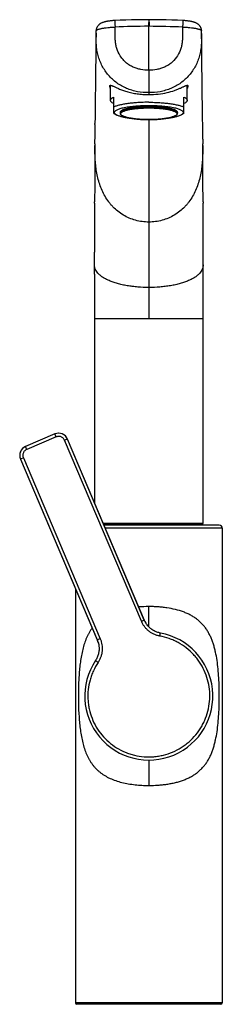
# Model space of a CAD drawing. Header units: millimetres. Extents: x -338 to 402, y -289 to 364.
# Tile 3 of 5: x -272 to -209, y 56 to 364. Entities that reach past the tile are written whole.
import ezdxf

# ---------------------------------------------------------------- set-up
doc = ezdxf.new("R2010")
doc.units = ezdxf.units.MM
doc.header["$LTSCALE"] = 23.1
doc.layers.get('0').update_dxf_attribs({"linetype": 'CONTINUOUS'})
doc.layers.add('ACHSEN', color=7, linetype='CONTINUOUS')

msp = doc.modelspace()

# ---------------------------------------------------------------- linework, layer by layer
at = {"color": 7, "linetype": 'CONTINUOUS'}
for p, q in [((-231.68, 363.98), (-233.46, 363.97)), ((-231.68, 363.98), (-231.68, 363.95)), ((-231.68, 363.95), (-231.68, 363.93)), ((-231.68, 363.93), (-231.68, 361.91)), ((-231.68, 348.2), (-231.68, 361.91)), ((-248.22, 357.63), (-248.24, 355.65)), ((-248.2, 359.24), (-248.22, 357.63)), ((-248.2, 359.7), (-248.19, 360.45)), ((-248.2, 359.73), (-248.2, 359.24)), ((-215.14, 358.69), (-215.16, 360.45)), ((-215.13, 357.13), (-215.14, 358.69)), ((-248.24, 355.65), (-248.28, 352.4)), ((-215.1, 354.7), (-215.13, 357.13)), ((-215.07, 351.97), (-215.1, 354.7)), ((-248.28, 352.4), (-248.34, 348.11)), ((-214.85, 334.35), (-215.07, 351.97)), ((-231.68, 348.2), (-231.68, 343.28)), ((-243.68, 338.74), (-243.68, 343.24)), ((-219.68, 338.74), (-219.68, 343.24)), ((-242.68, 334.63), (-242.68, 339.74)), ((-220.68, 334.63), (-220.68, 339.74)), ((-248.46, 338.7), (-248.51, 333.43)), ((-248.51, 333.43), (-248.53, 331.46)), ((-242.68, 334.63), (-241.67, 334.1)), ((-240.68, 334.93), (-240.68, 334.73)), ((-222.68, 334.93), (-222.68, 334.73)), ((-220.68, 334.63), (-221.68, 334.1)), ((-214.82, 329.71), (-214.85, 334.35)), ((-248.53, 331.2), (-248.54, 329.71)), ((-248.53, 331.2), (-248.52, 332.01)), ((-248.54, 326.85), (-248.55, 326.53)), ((-248.54, 329.71), (-248.54, 327.19)), ((-248.54, 327.19), (-248.54, 326.85)), ((-214.81, 327.36), (-214.82, 329.71)), ((-214.81, 326.85), (-214.81, 327.36)), ((-214.81, 326.53), (-214.81, 326.85)), ((-248.58, 324.85), (-248.59, 324.02)), ((-248.57, 325.05), (-248.58, 324.85)), ((-248.57, 325.15), (-248.57, 325.05)), ((-248.57, 325.12), (-248.57, 325.15)), ((-248.57, 325.15), (-248.57, 325.15)), ((-248.57, 325.15), (-248.57, 325.15)), ((-248.57, 325.12), (-248.57, 325.12)), ((-214.78, 324.95), (-214.78, 325.15)), ((-214.78, 325.15), (-214.78, 325.12)), ((-214.78, 325.15), (-214.78, 325.15)), ((-214.78, 325.15), (-214.78, 325.15)), ((-214.78, 325.15), (-214.78, 325.14)), ((-214.78, 325.14), (-214.78, 325.12)), ((-214.78, 325.12), (-214.78, 325.12)), ((-214.77, 324.66), (-214.78, 324.95)), ((-248.6, 321.97), (-248.6, 318.15)), ((-214.75, 322.49), (-214.76, 323.52)), ((-248.6, 318.15), (-248.6, 316.41)), ((-214.75, 316.98), (-214.75, 318.7)), ((-248.61, 314.54), (-248.63, 310.32)), ((-248.6, 316.41), (-248.61, 314.54)), ((-214.74, 315.14), (-214.75, 316.98)), ((-214.74, 313.15), (-214.74, 315.14)), ((-231.68, 311.34), (-231.68, 300.65)), ((-214.7, 306.93), (-214.74, 313.15)), ((-248.65, 306.54), (-248.66, 304.28)), ((-248.65, 306.54), (-248.65, 306.93)), ((-214.7, 306.93), (-214.7, 306.54)), ((-214.69, 303.33), (-214.7, 306.54)), ((-248.66, 304.28), (-248.67, 300.28)), ((-214.68, 300.28), (-214.69, 303.33)), ((-248.67, 300.28), (-248.68, 295.79)), ((-231.68, 300.65), (-231.68, 280.15)), ((-214.67, 296.96), (-214.68, 300.28)), ((-214.67, 293.35), (-214.67, 296.96)), ((-248.68, 295.79), (-248.68, 291.19)), ((-248.68, 284.32), (-248.68, 291.19)), ((-214.68, 282.75), (-214.67, 287.23)), ((-248.68, 284.32), (-248.67, 281.13)), ((-248.67, 281.13), (-248.68, 212.79)), ((-214.68, 279.45), (-214.68, 282.75)), ((-214.68, 270.41), (-214.68, 279.45)), ((-214.68, 206.41), (-214.68, 270.41)), ((-261.07, 234.3), (-270.27, 230.39)), ((-233.03, 175.93), (-257.13, 232.71)), ((-271.86, 226.46), (-247.76, 169.67)), ((-245.8, 206.01), (-215.08, 206.01)), ((-209.68, 205.76), (-245.69, 205.76)), ((-208.68, 204.76), (-208.68, 56.26)), ((-254.68, 185.97), (-254.68, 56.26)), ((-232.61, 175.11), (-232.61, 175.11)), ((-247.47, 168.81), (-247.46, 168.81)), ((-209.18, 55.76), (-254.18, 55.76))]:
    msp.add_line(p, q, dxfattribs=at)
at = {"color": 9, "linetype": 'CONTINUOUS'}
for p, q in [((-231.74, 361.91), (-231.68, 361.91)), ((-231.68, 361.91), (-231.61, 361.91)), ((-231.68, 332.69), (-231.68, 323.12)), ((-248.58, 324.62), (-248.58, 324.65)), ((-248.57, 325.12), (-248.57, 325.12)), ((-214.78, 325.12), (-214.78, 325.12)), ((-214.78, 324.65), (-214.78, 324.62)), ((-231.68, 323.12), (-231.68, 311.34)), ((-231.68, 280.15), (-231.68, 270.41)), ((-248.68, 270.41), (-214.68, 270.41)), ((-260.68, 233.38), (-269.88, 229.47)), ((-257.13, 232.71), (-258.05, 232.33)), ((-234, 175.67), (-258.05, 232.33)), ((-233.09, 176.05), (-257.14, 232.71)), ((-270.95, 226.85), (-271.86, 226.46)), ((-271.85, 226.46), (-247.8, 169.81)), ((-270.95, 226.85), (-246.9, 170.19)), ((-245.97, 206.41), (-214.68, 206.41)), ((-208.68, 204.76), (-245.27, 204.76)), ((-231.68, 173.91), (-231.68, 180.26)), ((-234, 175.67), (-233.09, 176.05)), ((-246.9, 170.19), (-247.8, 169.81)), ((-231.68, 132.22), (-231.68, 124.26)), ((-208.68, 56.26), (-254.68, 56.26))]:
    msp.add_line(p, q, dxfattribs=at)
at = {"color": 7, "linetype": 'CONTINUOUS'}
for points in [[(-242.29, 363.72), (-242.47, 363.71), (-242.69, 363.7), (-242.91, 363.68), (-243.13, 363.67), (-243.35, 363.65), (-243.57, 363.62), (-243.78, 363.6), (-243.99, 363.57), (-244.19, 363.55), (-244.39, 363.52), (-244.57, 363.48), (-244.75, 363.45), (-244.92, 363.42), (-245.09, 363.39), (-245.24, 363.35), (-245.4, 363.31), (-245.54, 363.28), (-245.68, 363.24), (-245.81, 363.2), (-245.95, 363.15), (-246.07, 363.11), (-246.2, 363.06), (-246.32, 363.01), (-246.44, 362.96), (-246.56, 362.9), (-246.68, 362.84), (-246.79, 362.77), (-246.9, 362.71), (-247, 362.64), (-247.1, 362.56), (-247.2, 362.48), (-247.3, 362.4), (-247.39, 362.31), (-247.48, 362.21), (-247.57, 362.11), (-247.66, 362), (-247.74, 361.88), (-247.82, 361.76), (-247.89, 361.63), (-247.96, 361.49), (-248.02, 361.35), (-248.07, 361.21), (-248.11, 361.06), (-248.14, 360.92), (-248.17, 360.77), (-248.18, 360.63), (-248.19, 360.48), (-248.19, 360.45)], [(-233.46, 363.97), (-235.28, 363.94), (-237.07, 363.9), (-238.85, 363.85), (-240.61, 363.79), (-242.29, 363.72)], [(-221.06, 363.72), (-222.75, 363.79), (-224.51, 363.85), (-226.29, 363.9), (-228.08, 363.94), (-229.89, 363.97), (-231.68, 363.98)], [(-215.16, 360.45), (-215.17, 360.56), (-215.18, 360.71), (-215.2, 360.86), (-215.23, 361), (-215.27, 361.15), (-215.31, 361.3), (-215.37, 361.44), (-215.43, 361.58), (-215.5, 361.71), (-215.58, 361.84), (-215.66, 361.96), (-215.75, 362.07), (-215.84, 362.18), (-215.93, 362.28), (-216.02, 362.37), (-216.12, 362.46), (-216.22, 362.54), (-216.32, 362.62), (-216.43, 362.69), (-216.54, 362.76), (-216.65, 362.82), (-216.76, 362.88), (-216.88, 362.94), (-217, 363), (-217.13, 363.05), (-217.25, 363.1), (-217.38, 363.14), (-217.51, 363.19), (-217.65, 363.23), (-217.79, 363.27), (-217.94, 363.31), (-218.09, 363.35), (-218.24, 363.38), (-218.41, 363.42), (-218.58, 363.45), (-218.76, 363.48), (-218.95, 363.51), (-219.15, 363.54), (-219.35, 363.57), (-219.56, 363.6), (-219.78, 363.62), (-220, 363.65), (-220.22, 363.67), (-220.44, 363.68), (-220.67, 363.7), (-220.89, 363.71), (-221.06, 363.72)], [(-248.34, 348.11), (-248.39, 344.11), (-248.46, 338.7)], [(-248.59, 324.02), (-248.59, 323.52), (-248.6, 323.01), (-248.6, 321.97)], [(-214.76, 323.52), (-214.76, 324.03), (-214.77, 324.66)], [(-214.75, 318.7), (-214.75, 319.81), (-214.75, 320.36), (-214.75, 320.9), (-214.75, 322.49)], [(-248.63, 310.32), (-248.64, 308.84), (-248.65, 306.93)], [(-214.67, 287.23), (-214.67, 288.42), (-214.67, 293.35)], [(-232.61, 175.11), (-232.72, 175.29), (-232.81, 175.46), (-232.9, 175.65), (-232.99, 175.83), (-233.03, 175.93)], [(-228.06, 171.99), (-228.3, 172.03), (-228.59, 172.1), (-228.87, 172.19), (-229.15, 172.28), (-229.43, 172.39), (-229.7, 172.5), (-229.96, 172.63), (-230.22, 172.77), (-230.47, 172.93), (-230.71, 173.09), (-230.95, 173.26), (-231.18, 173.45), (-231.4, 173.64), (-231.61, 173.84), (-231.82, 174.06), (-232.01, 174.28), (-232.2, 174.51), (-232.38, 174.76), (-232.54, 175.01), (-232.61, 175.11)], [(-247.76, 169.67), (-247.7, 169.53), (-247.62, 169.31), (-247.55, 169.1), (-247.48, 168.89), (-247.46, 168.81)], [(-247.47, 168.81), (-247.43, 168.69), (-247.37, 168.39), (-247.32, 168.1), (-247.28, 167.8), (-247.26, 167.51), (-247.24, 167.21), (-247.25, 166.92), (-247.26, 166.62), (-247.29, 166.33), (-247.33, 166.04), (-247.38, 165.75), (-247.44, 165.47), (-247.52, 165.18), (-247.61, 164.9), (-247.71, 164.63), (-247.83, 164.36), (-247.95, 164.09), (-248.09, 163.83), (-248.24, 163.57), (-248.37, 163.36)]]:
    msp.add_lwpolyline(points, dxfattribs=at)
at = {"color": 9, "linetype": 'CONTINUOUS'}
for centre, radius, start, end in [((-230.61, 100.86), 261.06, 90.2483, 92.555), ((-232.74, 100.88), 261.03, 87.445, 89.7518), ((-186.5, 324.3), 62.08, 179.2433, 179.6766), ((-276.86, 324.3), 62.08, 0.3234, 0.7567), ((2733.82, 292.9), 2982.51, 179.73797, 180.03273), ((-2920.17, 293.45), 2705.5, 359.95233, 0.27715), ((-259.9, 231.53), 3, 23.024, 113.0226), ((-269.09, 227.64), 3, 112.9774, 202.976), ((-231.69, 139.62), 40.64, 89.9848, 94.4187), ((-226.42, 178.89), 7.25, 203.0564, 211.3844), ((-254.63, 166.92), 7.41, 21.8337, 22.9129), ((-254.46, 166.99), 7.23, 14.6385, 21.8573)]:
    msp.add_arc(centre, radius, start, end, dxfattribs=at)
at = {"color": 7, "linetype": 'CONTINUOUS'}
for centre, radius, start, end in [((-207.19, 324.06), 41.39, 178.5313, 179.1763), ((-346.28, 327.64), 97.74, 358.5387, 359.347), ((-246.19, 325.09), 2.39, 178.5061, 179.1322), ((-107.47, 327.79), 107.35, 180.6698, 181.4112), ((-217.17, 325.09), 2.39, 0.8682, 1.4935), ((-253.88, 324.1), 39.11, 0.8049, 1.4876), ((-259.89, 231.54), 3, 23, 113), ((-269.1, 227.63), 3, 113, 203), ((-215.08, 206.41), 0.4, 270, 360), ((-209.68, 204.76), 1, 0, 90), ((-231.68, 152.26), 20.05, 146.3845, 79.616), ((-254.18, 56.26), 0.5, 180, 270), ((-209.18, 56.26), 0.5, 270, 360)]:
    msp.add_arc(centre, radius, start, end, dxfattribs=at)
at = {"color": 9, "linetype": 'CONTINUOUS'}
for points, knots in [([(-242.29, 363.72), (-242.3, 363.72), (-242.3, 363.72), (-242.3, 363.71), (-242.3, 363.7), (-242.3, 363.68), (-242.3, 363.66), (-242.3, 363.62), (-242.3, 363.56), (-242.3, 363.48), (-242.3, 363.38), (-242.3, 363.26), (-242.3, 363.13), (-242.29, 362.98), (-242.29, 362.76), (-242.28, 362.46), (-242.26, 362.07), (-242.25, 361.8), (-242.25, 361.66)], [0, 0, 0, 0, 0.001513, 0.005099, 0.010923, 0.019003, 0.029337, 0.041907, 0.073672, 0.114067, 0.162791, 0.219476, 0.283694, 0.354957, 0.432725, 0.605369, 0.796389, 1, 1, 1, 1]), ([(-231.7, 363.92), (-231.7, 363.89), (-231.71, 363.8), (-231.72, 363.65), (-231.72, 363.45), (-231.73, 363.1), (-231.74, 362.58), (-231.74, 362.15), (-231.74, 361.91)], [0, 0, 0, 0, 0.052045, 0.129469, 0.230619, 0.353299, 0.652132, 1, 1, 1, 1]), ([(-231.69, 363.98), (-231.69, 363.98), (-231.69, 363.98), (-231.69, 363.97), (-231.7, 363.96), (-231.7, 363.95)], [0, 0, 0, 0, 0.096781, 0.287448, 1, 1, 1, 1]), ([(-231.7, 363.95), (-231.7, 363.95), (-231.7, 363.94), (-231.7, 363.93), (-231.7, 363.92)], [0, 0, 0, 0, 0.222081, 1, 1, 1, 1]), ([(-231.66, 363.98), (-231.66, 363.98), (-231.66, 363.98), (-231.66, 363.97), (-231.66, 363.96), (-231.66, 363.95), (-231.65, 363.95)], [0, 0, 0, 0, 0.095079, 0.285435, 0.58615, 1, 1, 1, 1]), ([(-231.65, 363.95), (-231.65, 363.95), (-231.65, 363.94), (-231.65, 363.93), (-231.65, 363.92)], [0, 0, 0, 0, 0.222887, 1, 1, 1, 1]), ([(-231.65, 363.92), (-231.65, 363.89), (-231.64, 363.8), (-231.63, 363.64), (-231.63, 363.44), (-231.62, 363.09), (-231.61, 362.58), (-231.61, 362.15), (-231.61, 361.91)], [0, 0, 0, 0, 0.052676, 0.130525, 0.231895, 0.354603, 0.653003, 1, 1, 1, 1]), ([(-221.06, 363.72), (-221.06, 363.72), (-221.05, 363.72), (-221.05, 363.71), (-221.05, 363.7), (-221.05, 363.68), (-221.05, 363.66), (-221.05, 363.62), (-221.05, 363.56), (-221.05, 363.48), (-221.05, 363.38), (-221.05, 363.26), (-221.05, 363.13), (-221.06, 362.98), (-221.06, 362.76), (-221.07, 362.46), (-221.09, 362.07), (-221.1, 361.8), (-221.1, 361.66)], [0, 0, 0, 0, 0.001513, 0.005099, 0.010922, 0.019003, 0.029337, 0.041907, 0.073672, 0.114067, 0.162791, 0.219476, 0.283694, 0.354957, 0.432725, 0.605369, 0.796389, 1, 1, 1, 1]), ([(-248.19, 360.45), (-248.19, 360.47), (-248.18, 360.51), (-248.16, 360.56), (-248.12, 360.61), (-248.05, 360.69), (-247.92, 360.78), (-247.72, 360.88), (-247.48, 360.98), (-247.18, 361.07), (-246.83, 361.16), (-246.44, 361.25), (-246.01, 361.33), (-245.37, 361.43), (-244.5, 361.53), (-243.4, 361.62), (-242.64, 361.65), (-242.25, 361.66)], [0, 0, 0, 0, 0.008446, 0.017567, 0.027809, 0.039486, 0.067839, 0.103497, 0.146649, 0.197191, 0.254832, 0.319161, 0.389668, 0.465768, 0.632073, 0.812282, 1, 1, 1, 1]), ([(-231.68, 348.2), (-232.51, 348.17), (-233.76, 348.26), (-235.38, 348.65), (-236.54, 349.09), (-237.65, 349.66), (-238.66, 350.38), (-239.57, 351.23), (-240.61, 352.5), (-241.4, 353.96), (-241.87, 355.53), (-242.1, 356.74), (-242.21, 357.97), (-242.26, 359.2), (-242.26, 360.43), (-242.25, 361.25), (-242.25, 361.66)], [0, 0, 0, 0, 0.126026, 0.189045, 0.251971, 0.31478, 0.377458, 0.440001, 0.502427, 0.626738, 0.68894, 0.751133, 0.813335, 0.875549, 0.937773, 1, 1, 1, 1]), ([(-221.1, 361.66), (-221.1, 361.25), (-221.09, 360.43), (-221.09, 359.2), (-221.14, 357.97), (-221.25, 356.74), (-221.48, 355.53), (-221.96, 353.96), (-222.94, 352.14), (-224.35, 350.61), (-225.71, 349.66), (-226.81, 349.09), (-227.98, 348.65), (-229.59, 348.26), (-230.85, 348.17), (-231.68, 348.2)], [0, 0, 0, 0, 0.062245, 0.124485, 0.186717, 0.248936, 0.311147, 0.373366, 0.497711, 0.622437, 0.685132, 0.747959, 0.810902, 0.873939, 1, 1, 1, 1]), ([(-221.1, 361.66), (-220.72, 361.65), (-219.95, 361.62), (-218.85, 361.53), (-217.98, 361.43), (-217.34, 361.33), (-216.91, 361.25), (-216.52, 361.16), (-216.18, 361.07), (-215.88, 360.98), (-215.63, 360.88), (-215.43, 360.78), (-215.3, 360.69), (-215.23, 360.61), (-215.19, 360.56), (-215.17, 360.5), (-215.16, 360.47), (-215.16, 360.45)], [0, 0, 0, 0, 0.187719, 0.367928, 0.534234, 0.610334, 0.680841, 0.74517, 0.802811, 0.853353, 0.896504, 0.932162, 0.960515, 0.972192, 0.982434, 0.991554, 1, 1, 1, 1]), ([(-231.69, 341.14), (-232.87, 341.12), (-234.66, 341.28), (-236.96, 341.84), (-238.63, 342.44), (-240.22, 343.22), (-241.72, 344.17), (-243.09, 345.29), (-244.31, 346.56), (-245.39, 347.96), (-246.29, 349.46), (-246.9, 350.8), (-247.3, 351.9), (-247.63, 353.02), (-247.87, 354.16), (-248.03, 355.32), (-248.14, 356.48), (-248.2, 357.94), (-248.2, 359.11), (-248.2, 359.7)], [0, 0, 0, 0, 0.12595, 0.18893, 0.251835, 0.314647, 0.377353, 0.439945, 0.502426, 0.564804, 0.627081, 0.689275, 0.720363, 0.751443, 0.813577, 0.844654, 0.875732, 0.937878, 1, 1, 1, 1]), ([(-215.15, 359.69), (-215.15, 359.11), (-215.15, 357.94), (-215.21, 356.48), (-215.33, 355.32), (-215.49, 354.16), (-215.73, 353.01), (-216.06, 351.89), (-216.45, 350.79), (-217.06, 349.46), (-217.97, 347.95), (-219.04, 346.56), (-220.27, 345.29), (-221.64, 344.17), (-223.13, 343.22), (-224.73, 342.44), (-226.4, 341.84), (-228.7, 341.28), (-230.48, 341.12), (-231.67, 341.14)], [0, 0, 0, 0, 0.062123, 0.124268, 0.155346, 0.186424, 0.248557, 0.279637, 0.310726, 0.372919, 0.435197, 0.497574, 0.560055, 0.622647, 0.685353, 0.748165, 0.81107, 0.87405, 1, 1, 1, 1]), ([(-231.68, 343.28), (-231.68, 343.14), (-231.68, 342.89), (-231.68, 342.52), (-231.68, 342.19), (-231.68, 341.94), (-231.68, 341.76), (-231.68, 341.64), (-231.68, 341.53), (-231.68, 341.43), (-231.68, 341.34), (-231.68, 341.26), (-231.67, 341.2), (-231.67, 341.16), (-231.67, 341.14)], [0, 0, 0, 0, 0.186715, 0.358089, 0.512802, 0.649662, 0.71106, 0.767613, 0.81921, 0.865748, 0.907137, 0.943318, 0.974378, 1, 1, 1, 1]), ([(-231.68, 336.6), (-232.26, 336.6), (-233.41, 336.58), (-235.08, 336.48), (-236.4, 336.33), (-237.37, 336.18), (-238.02, 336.06), (-238.61, 335.93), (-239.14, 335.78), (-239.59, 335.63), (-239.97, 335.46), (-240.27, 335.29), (-240.47, 335.14), (-240.58, 335.01), (-240.63, 334.92), (-240.67, 334.83), (-240.68, 334.76), (-240.68, 334.73)], [0, 0, 0, 0, 0.185217, 0.363633, 0.528746, 0.604448, 0.674682, 0.738862, 0.79649, 0.847178, 0.890682, 0.926976, 0.956391, 0.968822, 0.979999, 0.990249, 1, 1, 1, 1]), ([(-231.68, 332.71), (-232.25, 332.71), (-233.37, 332.73), (-235, 332.83), (-236.29, 332.97), (-237.24, 333.11), (-237.88, 333.23), (-238.46, 333.37), (-238.97, 333.51), (-239.42, 333.66), (-239.79, 333.82), (-240.08, 333.99), (-240.27, 334.14), (-240.38, 334.26), (-240.44, 334.35), (-240.47, 334.44), (-240.48, 334.54), (-240.47, 334.63), (-240.44, 334.72), (-240.38, 334.81), (-240.27, 334.93), (-240.08, 335.09), (-239.79, 335.25), (-239.42, 335.41), (-238.97, 335.56), (-238.46, 335.71), (-237.88, 335.84), (-237.24, 335.96), (-236.29, 336.1), (-235, 336.24), (-233.37, 336.34), (-232.25, 336.36), (-231.68, 336.36)], [0, 0, 0, 0, 0.092608, 0.181816, 0.264373, 0.302224, 0.337341, 0.369431, 0.398245, 0.423589, 0.445341, 0.463488, 0.478195, 0.484411, 0.49, 0.495125, 0.5, 0.504875, 0.51, 0.515589, 0.521805, 0.536512, 0.554659, 0.576411, 0.601755, 0.630569, 0.662659, 0.697776, 0.735627, 0.818184, 0.907392, 1, 1, 1, 1]), ([(-231.68, 336.6), (-231.09, 336.6), (-229.94, 336.58), (-228.27, 336.48), (-226.95, 336.33), (-225.98, 336.18), (-225.33, 336.06), (-224.74, 335.93), (-224.21, 335.78), (-223.76, 335.63), (-223.38, 335.46), (-223.08, 335.29), (-222.88, 335.14), (-222.77, 335.01), (-222.72, 334.92), (-222.68, 334.83), (-222.68, 334.76), (-222.68, 334.73)], [0, 0, 0, 0, 0.185217, 0.363633, 0.528746, 0.604448, 0.674682, 0.738862, 0.79649, 0.847178, 0.890682, 0.926976, 0.956391, 0.968822, 0.979999, 0.990249, 1, 1, 1, 1]), ([(-231.68, 336.36), (-231.1, 336.36), (-229.98, 336.34), (-228.35, 336.24), (-227.06, 336.1), (-226.11, 335.96), (-225.47, 335.84), (-224.89, 335.71), (-224.38, 335.56), (-223.93, 335.41), (-223.56, 335.25), (-223.27, 335.09), (-223.08, 334.93), (-222.97, 334.81), (-222.92, 334.72), (-222.88, 334.63), (-222.87, 334.54), (-222.88, 334.44), (-222.92, 334.35), (-222.97, 334.26), (-223.08, 334.14), (-223.27, 333.99), (-223.56, 333.82), (-223.93, 333.66), (-224.38, 333.51), (-224.89, 333.37), (-225.47, 333.23), (-226.11, 333.11), (-227.06, 332.97), (-228.35, 332.83), (-229.98, 332.73), (-231.1, 332.71), (-231.68, 332.71)], [0, 0, 0, 0, 0.092608, 0.181816, 0.264373, 0.302224, 0.337341, 0.369431, 0.398245, 0.423589, 0.445341, 0.463488, 0.478195, 0.484411, 0.49, 0.495125, 0.5, 0.504875, 0.51, 0.515589, 0.521805, 0.536512, 0.554659, 0.576411, 0.601755, 0.630569, 0.662659, 0.697776, 0.735627, 0.818184, 0.907392, 1, 1, 1, 1]), ([(-231.68, 300.65), (-232.38, 300.63), (-233.77, 300.71), (-235.83, 301.13), (-237.81, 301.82), (-239.67, 302.77), (-241.39, 303.96), (-242.67, 305.12), (-243.6, 306.15), (-244.46, 307.22), (-245.41, 308.67), (-246.35, 310.51), (-247.09, 312.43), (-247.66, 314.42), (-248.06, 316.44), (-248.33, 318.47), (-248.49, 320.52), (-248.56, 322.57), (-248.58, 323.94), (-248.58, 324.62)], [0, 0, 0, 0, 0.063356, 0.126527, 0.18962, 0.252616, 0.315448, 0.378109, 0.409385, 0.440618, 0.503016, 0.565388, 0.627704, 0.689899, 0.75196, 0.814015, 0.876073, 0.938091, 1, 1, 1, 1]), ([(-214.78, 324.62), (-214.77, 323.94), (-214.79, 322.57), (-214.87, 320.52), (-215.03, 318.47), (-215.29, 316.44), (-215.69, 314.42), (-216.26, 312.43), (-217, 310.51), (-217.94, 308.67), (-218.89, 307.22), (-219.75, 306.15), (-220.68, 305.12), (-221.97, 303.96), (-223.68, 302.77), (-225.54, 301.82), (-227.52, 301.13), (-229.58, 300.71), (-230.98, 300.63), (-231.68, 300.65)], [0, 0, 0, 0, 0.061909, 0.123927, 0.185985, 0.24804, 0.310101, 0.372296, 0.434612, 0.496984, 0.559382, 0.590615, 0.621891, 0.684552, 0.747384, 0.81038, 0.873473, 0.936644, 1, 1, 1, 1]), ([(-231.68, 280.15), (-232.84, 280.15), (-234.56, 280.22), (-236.83, 280.45), (-238.46, 280.69), (-240.01, 280.99), (-241.47, 281.36), (-242.83, 281.78), (-244.07, 282.26), (-245.17, 282.78), (-246.13, 283.34), (-246.93, 283.93), (-247.59, 284.56), (-248.09, 285.21), (-248.44, 285.87), (-248.64, 286.55), (-248.68, 287.01), (-248.68, 287.23)], [0, 0, 0, 0, 0.175565, 0.261299, 0.344613, 0.424751, 0.501055, 0.572921, 0.639813, 0.701283, 0.757201, 0.807689, 0.853063, 0.89387, 0.931112, 0.966088, 1, 1, 1, 1]), ([(-214.67, 287.23), (-214.67, 287.01), (-214.72, 286.55), (-214.92, 285.87), (-215.26, 285.21), (-215.76, 284.56), (-216.42, 283.93), (-217.23, 283.34), (-218.18, 282.78), (-219.29, 282.26), (-220.52, 281.78), (-221.88, 281.36), (-223.34, 280.99), (-224.9, 280.69), (-226.53, 280.45), (-228.79, 280.22), (-230.52, 280.15), (-231.68, 280.15)], [0, 0, 0, 0, 0.033912, 0.068888, 0.10613, 0.146937, 0.192311, 0.242799, 0.298717, 0.360187, 0.427079, 0.498945, 0.575249, 0.655387, 0.738701, 0.824435, 1, 1, 1, 1]), ([(-261.08, 234.29), (-261.08, 234.3), (-261.08, 234.3), (-261.08, 234.3), (-261.08, 234.3)], [0, 0, 0, 0, 0.721046, 1, 1, 1, 1]), ([(-260.68, 233.38), (-260.72, 233.49), (-260.79, 233.66), (-260.88, 233.86), (-260.94, 234), (-260.99, 234.11), (-261.03, 234.2), (-261.05, 234.25), (-261.07, 234.28), (-261.07, 234.29), (-261.08, 234.29)], [0, 0, 0, 0, 0.365529, 0.532393, 0.680788, 0.805571, 0.902416, 0.96797, 0.988268, 1, 1, 1, 1]), ([(-258.05, 232.33), (-258.1, 232.45), (-258.22, 232.68), (-258.48, 232.98), (-258.79, 233.23), (-259.14, 233.41), (-259.52, 233.52), (-259.91, 233.55), (-260.3, 233.51), (-260.55, 233.43), (-260.68, 233.38)], [0, 0, 0, 0, 0.125006, 0.250006, 0.375008, 0.500008, 0.625007, 0.750005, 0.874999, 1, 1, 1, 1]), ([(-269.88, 229.47), (-270, 229.42), (-270.23, 229.3), (-270.54, 229.04), (-270.79, 228.74), (-270.97, 228.39), (-271.08, 228.01), (-271.12, 227.61), (-271.08, 227.22), (-271, 226.97), (-270.95, 226.85)], [0, 0, 0, 0, 0.125, 0.249995, 0.374993, 0.499991, 0.624991, 0.749993, 0.874994, 1, 1, 1, 1]), ([(-269.88, 229.47), (-269.93, 229.59), (-270, 229.75), (-270.09, 229.96), (-270.14, 230.09), (-270.19, 230.21), (-270.22, 230.29), (-270.25, 230.35), (-270.26, 230.38), (-270.26, 230.39), (-270.26, 230.4)], [0, 0, 0, 0, 0.365529, 0.532393, 0.680788, 0.805571, 0.902416, 0.96797, 0.988268, 1, 1, 1, 1]), ([(-270.26, 230.4), (-270.26, 230.4), (-270.26, 230.4), (-270.26, 230.4), (-270.26, 230.4)], [0, 0, 0, 0, 0.721046, 1, 1, 1, 1]), ([(-231.68, 124.26), (-230.73, 124.26), (-229.3, 124.31), (-227.42, 124.48), (-226.04, 124.66), (-224.69, 124.89), (-223.37, 125.17), (-222.09, 125.52), (-220.86, 125.93), (-219.69, 126.41), (-218.58, 126.95), (-217.54, 127.56), (-216.56, 128.25), (-215.66, 129), (-214.84, 129.83), (-214.1, 130.72), (-213.42, 131.67), (-212.83, 132.69), (-212.3, 133.76), (-211.83, 134.88), (-211.43, 136.05), (-211.08, 137.26), (-210.68, 138.94), (-210.29, 141.12), (-209.97, 143.82), (-209.76, 146.59), (-209.65, 149.42), (-209.61, 152.26), (-209.65, 155.11), (-209.76, 157.94), (-209.97, 160.71), (-210.29, 163.41), (-210.68, 165.59), (-211.08, 167.27), (-211.43, 168.48), (-211.83, 169.65), (-212.3, 170.77), (-212.83, 171.84), (-213.42, 172.86), (-214.1, 173.81), (-214.84, 174.7), (-215.53, 175.39), (-216.11, 175.9), (-216.57, 176.27), (-217.04, 176.62), (-217.7, 177.06), (-218.58, 177.58), (-219.69, 178.12), (-221.27, 178.76), (-223.38, 179.39), (-225.59, 179.82), (-227.42, 180.05), (-228.83, 180.17), (-230.25, 180.25), (-231.2, 180.26), (-231.68, 180.26)], [0, 0, 0, 0, 0.034154, 0.051071, 0.067797, 0.084277, 0.100462, 0.116317, 0.131816, 0.146952, 0.161736, 0.176203, 0.190406, 0.20441, 0.218304, 0.23217, 0.246107, 0.260198, 0.274459, 0.288974, 0.303774, 0.318866, 0.334246, 0.365855, 0.398465, 0.431862, 0.465799, 0.500005, 0.534212, 0.568148, 0.601545, 0.634155, 0.665764, 0.681143, 0.696237, 0.711037, 0.725551, 0.739808, 0.753904, 0.767841, 0.781709, 0.795598, 0.80258, 0.809605, 0.816682, 0.823815, 0.838281, 0.853064, 0.8682, 0.899541, 0.932198, 0.948924, 0.965841, 0.982887, 1, 1, 1, 1]), ([(-233.03, 175.93), (-233.03, 175.94), (-233.05, 175.98), (-233.07, 176.02), (-233.09, 176.05)], [0, 0, 0, 0, 0.246127, 1, 1, 1, 1]), ([(-249.41, 173.57), (-249.59, 173.33), (-249.93, 172.84), (-250.39, 172.08), (-250.81, 171.28), (-251.32, 170.16), (-251.87, 168.69), (-252.39, 166.84), (-252.81, 164.9), (-253.12, 162.9), (-253.36, 160.84), (-253.53, 158.73), (-253.65, 156.59), (-253.74, 153.7), (-253.74, 150.09), (-253.59, 146.5), (-253.36, 143.67), (-253.12, 141.61), (-252.8, 139.61), (-252.39, 137.67), (-251.87, 135.82), (-251.32, 134.35), (-250.8, 133.24), (-250.38, 132.44), (-249.92, 131.67), (-249.41, 130.94), (-248.87, 130.24), (-248.28, 129.59), (-247.64, 128.97), (-246.96, 128.39), (-246.24, 127.86), (-245.47, 127.36), (-244.67, 126.9), (-243.53, 126.34), (-242.02, 125.75), (-240.1, 125.19), (-238.08, 124.77), (-235.99, 124.47), (-233.84, 124.3), (-232.4, 124.26), (-231.68, 124.26)], [0, 0, 0, 0, 0.013909, 0.027917, 0.042064, 0.056388, 0.085628, 0.115746, 0.146753, 0.178588, 0.211157, 0.244331, 0.277969, 0.311919, 0.380126, 0.447702, 0.480871, 0.513433, 0.545259, 0.576265, 0.606376, 0.635607, 0.649925, 0.664069, 0.678077, 0.691989, 0.705827, 0.719643, 0.733504, 0.747453, 0.761536, 0.775803, 0.790284, 0.805009, 0.835256, 0.866598, 0.898953, 0.932143, 0.96592, 1, 1, 1, 1]), ([(-228.22, 171.01), (-228.54, 171.07), (-229.16, 171.22), (-230.07, 171.57), (-230.92, 172.03), (-231.71, 172.59), (-232.43, 173.24), (-233.05, 173.98), (-233.58, 174.79), (-233.87, 175.37), (-234, 175.67)], [0, 0, 0, 0, 0.124985, 0.249972, 0.374968, 0.499967, 0.624969, 0.749976, 0.874984, 1, 1, 1, 1]), ([(-247.8, 169.81), (-247.8, 169.8), (-247.79, 169.75), (-247.77, 169.71), (-247.76, 169.67)], [0, 0, 0, 0, 0.251886, 1, 1, 1, 1]), ([(-246.9, 170.19), (-246.77, 169.89), (-246.56, 169.29), (-246.34, 168.34), (-246.25, 167.38), (-246.27, 166.41), (-246.42, 165.45), (-246.68, 164.52), (-247.06, 163.63), (-247.39, 163.07), (-247.56, 162.8)], [0, 0, 0, 0, 0.125016, 0.250024, 0.375031, 0.500033, 0.625032, 0.750028, 0.875015, 1, 1, 1, 1]), ([(-228.22, 171.01), (-228.21, 171.08), (-228.18, 171.2), (-228.15, 171.38), (-228.13, 171.52), (-228.11, 171.63), (-228.1, 171.7), (-228.09, 171.76), (-228.08, 171.82), (-228.07, 171.87), (-228.07, 171.91), (-228.06, 171.94), (-228.06, 171.96), (-228.06, 171.97), (-228.06, 171.98), (-228.06, 171.98), (-228.06, 171.99), (-228.06, 171.99)], [0, 0, 0, 0, 0.195654, 0.383364, 0.556076, 0.634738, 0.707267, 0.772975, 0.831244, 0.881526, 0.923345, 0.956318, 0.980141, 0.98856, 0.994634, 0.998385, 1, 1, 1, 1]), ([(-224.23, 134.73), (-223.3, 135.13), (-221.94, 135.83), (-220.26, 136.98), (-218.68, 138.26), (-216.9, 140.09), (-215.44, 142.18), (-214.48, 143.97), (-213.67, 145.84), (-212.93, 148.28), (-212.53, 151.31), (-212.62, 154.37), (-213.19, 157.38), (-214.24, 160.25), (-215.48, 162.48), (-216.68, 164.12), (-218.01, 165.66), (-219.89, 167.38), (-222.03, 168.78), (-223.85, 169.68), (-225.74, 170.44), (-227.22, 170.83), (-228.22, 171.01)], [0, 0, 0, 0, 0.062497, 0.093769, 0.12504, 0.187529, 0.250012, 0.281277, 0.312541, 0.375021, 0.437505, 0.499993, 0.562487, 0.624983, 0.687479, 0.718751, 0.750021, 0.812508, 0.87499, 0.906255, 0.937519, 1, 1, 1, 1]), ([(-247.56, 162.8), (-247.62, 162.84), (-247.72, 162.91), (-247.87, 163.01), (-247.99, 163.09), (-248.08, 163.15), (-248.14, 163.19), (-248.19, 163.23), (-248.24, 163.26), (-248.28, 163.29), (-248.31, 163.31), (-248.34, 163.33), (-248.36, 163.35), (-248.37, 163.35), (-248.37, 163.36), (-248.37, 163.36), (-248.37, 163.36), (-248.37, 163.36)], [0, 0, 0, 0, 0.195654, 0.383364, 0.556076, 0.634738, 0.707268, 0.772975, 0.831244, 0.881526, 0.923345, 0.956318, 0.980141, 0.98856, 0.994634, 0.998385, 1, 1, 1, 1]), ([(-247.56, 162.8), (-248.13, 161.96), (-248.87, 160.62), (-249.64, 158.73), (-250.26, 156.8), (-250.74, 154.29), (-250.81, 151.74), (-250.62, 149.72), (-250.27, 147.71), (-249.53, 145.27), (-248.19, 142.52), (-246.43, 140.02), (-244.29, 137.83), (-241.83, 136.01), (-239.56, 134.84), (-237.66, 134.13), (-235.7, 133.58), (-233.18, 133.18), (-230.63, 133.19), (-228.61, 133.44), (-226.62, 133.85), (-225.17, 134.33), (-224.23, 134.73)], [0, 0, 0, 0, 0.062481, 0.093745, 0.12501, 0.187492, 0.249979, 0.281249, 0.312521, 0.375017, 0.437513, 0.500007, 0.562495, 0.624979, 0.687459, 0.718723, 0.749988, 0.812471, 0.87496, 0.906231, 0.937503, 1, 1, 1, 1])]:
    msp.add_open_spline(points, degree=3, knots=knots, dxfattribs=at)
at = {"color": 7, "linetype": 'CONTINUOUS'}
for points, knots in [([(-243.93, 343.23), (-243.93, 343.25), (-243.92, 343.28), (-243.91, 343.33), (-243.89, 343.38), (-243.86, 343.41), (-243.82, 343.43), (-243.78, 343.45), (-243.73, 343.46), (-243.64, 343.45), (-243.52, 343.43), (-243.35, 343.38), (-243.15, 343.3), (-243.01, 343.24), (-242.94, 343.21)], [0, 0, 0, 0, 0.050596, 0.094666, 0.133903, 0.170687, 0.20778, 0.24776, 0.29255, 0.343378, 0.465427, 0.616043, 0.794703, 1, 1, 1, 1]), ([(-243.68, 342.47), (-243.71, 342.55), (-243.78, 342.69), (-243.86, 342.9), (-243.91, 343.07), (-243.93, 343.18), (-243.93, 343.23)], [0, 0, 0, 0, 0.32118, 0.59585, 0.821958, 1, 1, 1, 1]), ([(-243.63, 343.45), (-243.65, 343.42), (-243.67, 343.35), (-243.68, 343.28), (-243.68, 343.24)], [0, 0, 0, 0, 0.509173, 1, 1, 1, 1]), ([(-242.94, 343.21), (-242.82, 343.16), (-242.55, 343.03), (-242.13, 342.84), (-241.65, 342.62), (-240.93, 342.3), (-239.91, 341.9), (-238.55, 341.45), (-237.01, 341.06), (-235.33, 340.76), (-233.53, 340.57), (-232.3, 340.54), (-231.68, 340.55)], [0, 0, 0, 0, 0.035048, 0.075076, 0.119646, 0.168415, 0.277521, 0.400818, 0.536964, 0.684195, 0.839816, 1, 1, 1, 1]), ([(-231.68, 340.55), (-230.68, 340.53), (-228.77, 340.63), (-226.07, 341.09), (-224.06, 341.67), (-222.68, 342.2), (-222.06, 342.46), (-221.77, 342.59)], [0, 0, 0, 0, 0.292158, 0.564143, 0.802578, 0.906835, 1, 1, 1, 1]), ([(-221.77, 342.59), (-221.52, 342.7), (-221.17, 342.86), (-220.72, 343.07), (-220.51, 343.17), (-220.41, 343.21)], [0, 0, 0, 0, 0.546565, 0.785794, 1, 1, 1, 1]), ([(-220.41, 343.21), (-220.34, 343.24), (-220.2, 343.3), (-220.01, 343.38), (-219.84, 343.43), (-219.71, 343.45), (-219.63, 343.46), (-219.57, 343.45), (-219.53, 343.44), (-219.49, 343.41), (-219.46, 343.38), (-219.44, 343.33), (-219.43, 343.28), (-219.43, 343.25), (-219.43, 343.23)], [0, 0, 0, 0, 0.205321, 0.384002, 0.534637, 0.656701, 0.707531, 0.752321, 0.792295, 0.829376, 0.866145, 0.905365, 0.949418, 1, 1, 1, 1]), ([(-219.68, 343.24), (-219.68, 343.28), (-219.68, 343.35), (-219.7, 343.42), (-219.72, 343.45)], [0, 0, 0, 0, 0.490726, 1, 1, 1, 1]), ([(-219.43, 343.23), (-219.43, 343.18), (-219.44, 343.07), (-219.49, 342.9), (-219.57, 342.69), (-219.64, 342.55), (-219.68, 342.47)], [0, 0, 0, 0, 0.178041, 0.404149, 0.678819, 1, 1, 1, 1]), ([(-243.68, 338.74), (-243.68, 338.78), (-243.66, 338.87), (-243.62, 339), (-243.53, 339.13), (-243.42, 339.26), (-243.28, 339.38), (-243.03, 339.56), (-242.83, 339.67), (-242.68, 339.74)], [0, 0, 0, 0, 0.08733, 0.179545, 0.280778, 0.3941, 0.521605, 0.664637, 1, 1, 1, 1]), ([(-231.67, 341.14), (-231.67, 341.09), (-231.67, 341), (-231.67, 340.88), (-231.67, 340.73), (-231.67, 340.62), (-231.68, 340.55)], [0, 0, 0, 0, 0.24797, 0.434781, 0.622421, 1, 1, 1, 1]), ([(-220.68, 339.74), (-220.53, 339.67), (-220.32, 339.56), (-220.07, 339.38), (-219.93, 339.26), (-219.82, 339.13), (-219.74, 339), (-219.69, 338.87), (-219.68, 338.78), (-219.68, 338.74)], [0, 0, 0, 0, 0.335363, 0.478395, 0.6059, 0.719222, 0.820455, 0.91267, 1, 1, 1, 1]), ([(-242.68, 337.74), (-242.83, 337.82), (-243.03, 337.93), (-243.28, 338.1), (-243.42, 338.22), (-243.53, 338.35), (-243.62, 338.48), (-243.66, 338.61), (-243.68, 338.7), (-243.68, 338.74)], [0, 0, 0, 0, 0.335363, 0.478395, 0.6059, 0.719222, 0.820455, 0.91267, 1, 1, 1, 1]), ([(-231.68, 338.13), (-232.25, 338.13), (-233.4, 338.11), (-235.08, 338.03), (-236.7, 337.91), (-238.21, 337.74), (-239.58, 337.52), (-240.63, 337.3), (-241.37, 337.11), (-241.85, 336.96), (-242.29, 336.8), (-242.55, 336.69), (-242.68, 336.63)], [0, 0, 0, 0, 0.155281, 0.307448, 0.453461, 0.590429, 0.71569, 0.826891, 0.876602, 0.922114, 0.963279, 1, 1, 1, 1]), ([(-242.43, 334.93), (-242.43, 334.96), (-242.42, 335.04), (-242.38, 335.15), (-242.31, 335.26), (-242.18, 335.41), (-241.95, 335.6), (-241.59, 335.8), (-241.13, 336), (-240.59, 336.18), (-239.96, 336.36), (-239.26, 336.52), (-238.48, 336.66), (-237.32, 336.84), (-235.74, 337.01), (-233.75, 337.13), (-231.68, 337.18), (-229.6, 337.13), (-227.61, 337.01), (-226.04, 336.84), (-224.88, 336.66), (-224.1, 336.52), (-223.39, 336.36), (-222.76, 336.18), (-222.22, 336), (-221.77, 335.8), (-221.41, 335.6), (-221.17, 335.41), (-221.04, 335.26), (-220.98, 335.15), (-220.94, 335.04), (-220.93, 334.96), (-220.93, 334.93)], [0, 0, 0, 0, 0.004875, 0.01, 0.015589, 0.021805, 0.036512, 0.054659, 0.076411, 0.101755, 0.130569, 0.162659, 0.197776, 0.235627, 0.318184, 0.407392, 0.5, 0.592608, 0.681816, 0.764373, 0.802224, 0.837341, 0.869431, 0.898245, 0.923589, 0.945341, 0.963488, 0.978195, 0.984411, 0.99, 0.995125, 1, 1, 1, 1]), ([(-231.68, 336.8), (-232.26, 336.8), (-233.41, 336.77), (-235.08, 336.67), (-236.4, 336.53), (-237.37, 336.38), (-238.02, 336.26), (-238.61, 336.12), (-239.14, 335.98), (-239.59, 335.82), (-239.97, 335.66), (-240.27, 335.49), (-240.47, 335.33), (-240.58, 335.21), (-240.63, 335.11), (-240.67, 335.02), (-240.68, 334.96), (-240.68, 334.93)], [0, 0, 0, 0, 0.185217, 0.363633, 0.528746, 0.604448, 0.674682, 0.738862, 0.79649, 0.847178, 0.890682, 0.926976, 0.956391, 0.968822, 0.979999, 0.990249, 1, 1, 1, 1]), ([(-231.68, 338.13), (-231.1, 338.13), (-229.95, 338.11), (-228.27, 338.03), (-226.65, 337.91), (-225.14, 337.74), (-223.77, 337.52), (-222.73, 337.3), (-221.98, 337.11), (-221.5, 336.96), (-221.07, 336.8), (-220.8, 336.69), (-220.68, 336.63)], [0, 0, 0, 0, 0.155281, 0.307448, 0.453461, 0.590429, 0.71569, 0.826891, 0.876602, 0.922114, 0.963279, 1, 1, 1, 1]), ([(-222.68, 334.93), (-222.68, 334.96), (-222.68, 335.02), (-222.72, 335.11), (-222.77, 335.21), (-222.88, 335.33), (-223.08, 335.49), (-223.38, 335.66), (-223.76, 335.82), (-224.21, 335.98), (-224.74, 336.12), (-225.33, 336.26), (-225.98, 336.38), (-226.95, 336.53), (-228.27, 336.67), (-229.94, 336.77), (-231.09, 336.8), (-231.68, 336.8)], [0, 0, 0, 0, 0.009751, 0.020001, 0.031178, 0.043609, 0.073024, 0.109318, 0.152822, 0.20351, 0.261138, 0.325318, 0.395552, 0.471254, 0.636367, 0.814783, 1, 1, 1, 1]), ([(-219.68, 338.74), (-219.68, 338.7), (-219.69, 338.61), (-219.74, 338.48), (-219.82, 338.35), (-219.93, 338.22), (-220.07, 338.1), (-220.32, 337.93), (-220.53, 337.82), (-220.68, 337.74)], [0, 0, 0, 0, 0.08733, 0.179545, 0.280778, 0.3941, 0.521605, 0.664637, 1, 1, 1, 1]), ([(-241.67, 334.1), (-241.78, 334.16), (-241.98, 334.28), (-242.2, 334.46), (-242.32, 334.61), (-242.38, 334.71), (-242.42, 334.82), (-242.43, 334.89), (-242.43, 334.93)], [0, 0, 0, 0, 0.328913, 0.596941, 0.710978, 0.814103, 0.909207, 1, 1, 1, 1]), ([(-231.68, 332.69), (-232.21, 332.69), (-233.26, 332.71), (-234.82, 332.78), (-236.3, 332.9), (-237.68, 333.06), (-238.93, 333.27), (-239.87, 333.47), (-240.53, 333.66), (-240.96, 333.8), (-241.34, 333.94), (-241.57, 334.05), (-241.67, 334.1)], [0, 0, 0, 0, 0.157342, 0.31134, 0.458736, 0.596441, 0.721626, 0.831817, 0.880653, 0.925044, 0.96485, 1, 1, 1, 1]), ([(-240.68, 334.73), (-240.68, 334.69), (-240.67, 334.6), (-240.62, 334.47), (-240.55, 334.35), (-240.46, 334.24), (-240.35, 334.13), (-240.17, 334), (-239.89, 333.84), (-239.51, 333.68), (-239.05, 333.52), (-238.53, 333.37), (-237.94, 333.24), (-237.3, 333.12), (-236.34, 332.97), (-235.04, 332.83), (-233.39, 332.72), (-232.25, 332.7), (-231.68, 332.7)], [0, 0, 0, 0, 0.014037, 0.028051, 0.04238, 0.057207, 0.072876, 0.089652, 0.127256, 0.171018, 0.221275, 0.277997, 0.340927, 0.409653, 0.483649, 0.644926, 0.819146, 1, 1, 1, 1]), ([(-231.68, 332.7), (-231.1, 332.7), (-229.96, 332.72), (-228.32, 332.83), (-227.02, 332.97), (-226.06, 333.12), (-225.41, 333.24), (-224.82, 333.37), (-224.3, 333.52), (-223.84, 333.68), (-223.46, 333.84), (-223.18, 334), (-223.01, 334.13), (-222.89, 334.24), (-222.8, 334.35), (-222.73, 334.47), (-222.69, 334.6), (-222.68, 334.69), (-222.68, 334.73)], [0, 0, 0, 0, 0.180854, 0.355074, 0.516351, 0.590347, 0.659073, 0.722003, 0.778725, 0.828982, 0.872744, 0.910348, 0.927124, 0.942793, 0.95762, 0.971949, 0.985963, 1, 1, 1, 1]), ([(-221.68, 334.1), (-221.79, 334.05), (-222.02, 333.94), (-222.39, 333.8), (-222.82, 333.66), (-223.49, 333.47), (-224.43, 333.27), (-225.67, 333.06), (-227.05, 332.9), (-228.54, 332.78), (-230.09, 332.71), (-231.14, 332.69), (-231.68, 332.69)], [0, 0, 0, 0, 0.03515, 0.074956, 0.119347, 0.168183, 0.278374, 0.403559, 0.541264, 0.68866, 0.842658, 1, 1, 1, 1]), ([(-220.93, 334.93), (-220.93, 334.89), (-220.93, 334.82), (-220.97, 334.71), (-221.03, 334.61), (-221.15, 334.46), (-221.37, 334.28), (-221.57, 334.16), (-221.68, 334.1)], [0, 0, 0, 0, 0.090793, 0.185897, 0.289022, 0.403059, 0.671087, 1, 1, 1, 1])]:
    msp.add_open_spline(points, degree=3, knots=knots, dxfattribs=at)
at = {"layer": 'ACHSEN', "color": 7, "linetype": 'CONTINUOUS'}
for p, q in [((-245.68, 205.76), (-245.68, 206.01)), ((-217.68, 205.76), (-217.68, 206.01))]:
    msp.add_line(p, q, dxfattribs=at)

doc.saveas('drawing.dxf')
